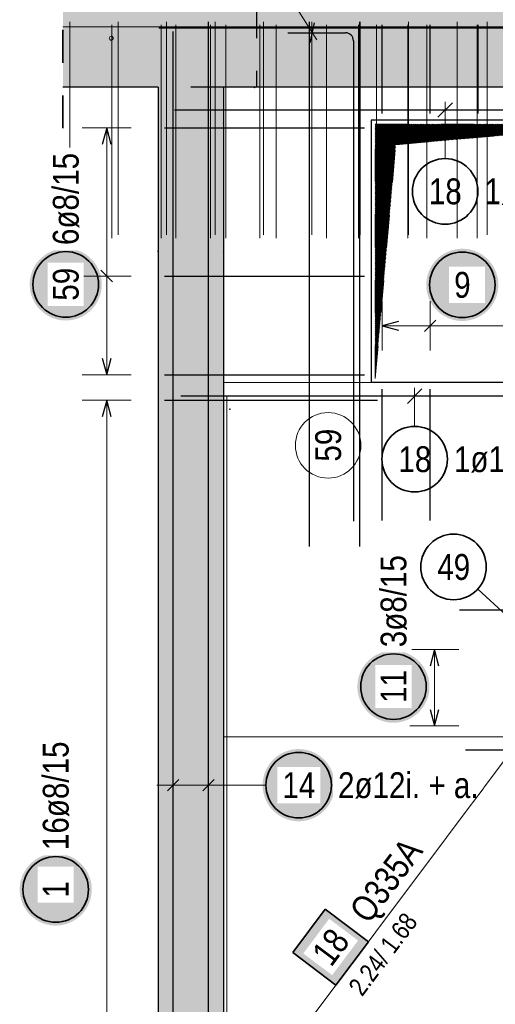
# Model space of a CAD drawing. Header units: millimetres. Extents: x -16 to 44.7, y 0 to 21.2.
# Tile 34 of 49: x 25.5 to 27, y 15.8 to 18.8. Entities that reach past the tile are written whole.
import ezdxf

# ---------------------------------------------------------------- set-up
doc = ezdxf.new("R2010")
doc.units = ezdxf.units.MM
doc.linetypes.add('HIDDEN', pattern=[0.375, 0.25, -0.125])
doc.layers.add('Achsen', color=7, linetype='Continuous', lineweight=20)
doc.layers.add('nplo Bewehrung', color=7, linetype='Continuous', lineweight=20)
doc.styles.add('Arial Narrow', font='ARIALN.TTF')

msp = doc.modelspace()

# ---------------------------------------------------------------- hatches: boundary and pattern name
at = {"lineweight": 13, "true_color": 0xd7ffd7}
for points in [[(28.33298, 18.591066), (28.33298, 18.841066), (25.670961, 18.841066), (25.670961, 18.591066)], [(26.161325, 15.411072), (26.161321, 18.591066), (25.961321, 18.591066), (25.961325, 15.411072)]]:
    msp.add_hatch(color=254, dxfattribs=at).paths.add_polyline_path(points)
at = {"lineweight": 13}
h = msp.add_hatch(dxfattribs=at)
h.set_pattern_fill('Mau', color=6, scale=0.01, angle=45, style=0, pattern_type=2)
h.set_pattern_definition([(45, (0, 0), (-0.00183847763, 0.00183847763), [])])
h.paths.add_polyline_path([(26.623824, 17.703566), (26.686324, 18.416066), (27.398824, 18.478566), (26.623824, 18.478566)])
at = {"lineweight": 25, "true_color": 0xffffff}
for points in [[(25.7896, 17.990279), (25.789532, 17.994118), (25.789332, 17.997953), (25.788997, 18.001777), (25.788529, 18.005588), (25.787928, 18.009381), (25.787196, 18.01315), (25.786332, 18.016891), (25.785338, 18.020599), (25.784216, 18.024271), (25.782966, 18.027902), (25.78159, 18.031486), (25.78009, 18.03502), (25.778467, 18.0385), (25.776724, 18.041921), (25.774862, 18.045279), (25.772885, 18.04857), (25.770794, 18.051791), (25.768591, 18.054936), (25.766281, 18.058002), (25.763864, 18.060986), (25.761345, 18.063884), (25.758727, 18.066692), (25.756012, 18.069407), (25.753204, 18.072025), (25.750306, 18.074544), (25.747322, 18.07696), (25.744256, 18.079271), (25.741111, 18.081473), (25.737891, 18.083565), (25.7346, 18.085542), (25.731241, 18.087404), (25.72782, 18.089147), (25.724341, 18.090769), (25.720806, 18.09227), (25.717222, 18.093645), (25.713591, 18.094896), (25.70992, 18.096018), (25.706211, 18.097012), (25.70247, 18.097876), (25.698701, 18.098608), (25.694909, 18.099209), (25.691098, 18.099677), (25.687273, 18.100011), (25.683438, 18.100212), (25.6796, 18.100279), (25.675761, 18.100212), (25.671926, 18.100011), (25.668101, 18.099677), (25.66429, 18.099209), (25.660498, 18.098608), (25.656729, 18.097876), (25.652988, 18.097012), (25.649279, 18.096018), (25.645608, 18.094896), (25.641977, 18.093645), (25.638393, 18.09227), (25.634858, 18.090769), (25.631379, 18.089147), (25.627958, 18.087404), (25.6246, 18.085542), (25.621308, 18.083565), (25.618088, 18.081473), (25.614943, 18.079271), (25.611877, 18.07696), (25.608893, 18.074544), (25.605995, 18.072025), (25.603187, 18.069407), (25.600472, 18.066692), (25.597854, 18.063884), (25.595335, 18.060986), (25.592918, 18.058002), (25.590608, 18.054936), (25.588405, 18.051791), (25.586314, 18.04857), (25.584337, 18.045279), (25.582475, 18.041921), (25.580732, 18.0385), (25.579109, 18.03502), (25.577609, 18.031486), (25.576233, 18.027902), (25.574983, 18.024271), (25.573861, 18.020599), (25.572867, 18.016891), (25.572003, 18.01315), (25.571271, 18.009381), (25.57067, 18.005588), (25.570202, 18.001777), (25.569867, 17.997953), (25.569667, 17.994118), (25.5696, 17.990279), (25.569667, 17.98644), (25.569867, 17.982606), (25.570202, 17.978781), (25.57067, 17.97497), (25.571271, 17.971178), (25.572003, 17.967409), (25.572867, 17.963668), (25.573861, 17.959959), (25.574983, 17.956287), (25.576233, 17.952657), (25.577609, 17.949073), (25.579109, 17.945538), (25.580732, 17.942058), (25.582475, 17.938637), (25.584337, 17.935279), (25.586314, 17.931988), (25.588405, 17.928768), (25.590608, 17.925623), (25.592918, 17.922557), (25.595335, 17.919573), (25.597854, 17.916675), (25.600472, 17.913867), (25.603187, 17.911152), (25.605995, 17.908533), (25.608893, 17.906014), (25.611877, 17.903598), (25.614943, 17.901287), (25.618088, 17.899085), (25.621308, 17.896994), (25.6246, 17.895017), (25.627958, 17.893155), (25.631379, 17.891412), (25.634858, 17.889789), (25.638393, 17.888289), (25.641977, 17.886913), (25.645608, 17.885663), (25.649279, 17.884541), (25.652988, 17.883547), (25.656729, 17.882683), (25.660498, 17.88195), (25.66429, 17.88135), (25.668101, 17.880882), (25.671926, 17.880547), (25.675761, 17.880346), (25.6796, 17.880279), (25.683438, 17.880346), (25.687273, 17.880547), (25.691098, 17.880882), (25.694909, 17.88135), (25.698701, 17.88195), (25.70247, 17.882683), (25.706211, 17.883547), (25.70992, 17.884541), (25.713591, 17.885663), (25.717222, 17.886913), (25.720806, 17.888289), (25.724341, 17.889789), (25.72782, 17.891412), (25.731241, 17.893155), (25.7346, 17.895017), (25.737891, 17.896994), (25.741111, 17.899085), (25.744256, 17.901287), (25.747322, 17.903598), (25.750306, 17.906014), (25.753204, 17.908533), (25.756012, 17.911152), (25.758727, 17.913867), (25.761345, 17.916675), (25.763864, 17.919573), (25.766281, 17.922557), (25.768591, 17.925623), (25.770794, 17.928768), (25.772885, 17.931988), (25.774862, 17.935279), (25.776724, 17.938637), (25.778467, 17.942058), (25.78009, 17.945538), (25.78159, 17.949073), (25.782966, 17.952657), (25.784216, 17.956287), (25.785338, 17.959959), (25.786332, 17.963668), (25.787196, 17.967409), (25.787928, 17.971178), (25.788529, 17.97497), (25.788997, 17.978781), (25.789332, 17.982606)], [(26.99973, 17.989004), (26.999663, 17.992843), (26.999462, 17.996677), (26.999127, 18.000502), (26.998659, 18.004313), (26.998059, 18.008105), (26.997326, 18.011874), (26.996462, 18.015615), (26.995469, 18.019324), (26.994346, 18.022996), (26.993096, 18.026626), (26.99172, 18.03021), (26.99022, 18.033745), (26.988597, 18.037224), (26.986854, 18.040646), (26.984993, 18.044004), (26.983015, 18.047295), (26.980924, 18.050515), (26.978722, 18.05366), (26.976411, 18.056726), (26.973995, 18.05971), (26.971476, 18.062608), (26.968857, 18.065416), (26.966142, 18.068131), (26.963334, 18.07075), (26.960437, 18.073269), (26.957453, 18.075685), (26.954386, 18.077996), (26.951241, 18.080198), (26.948021, 18.082289), (26.94473, 18.084266), (26.941372, 18.086128), (26.937951, 18.087871), (26.934471, 18.089494), (26.930937, 18.090994), (26.927352, 18.09237), (26.923722, 18.09362), (26.92005, 18.094742), (26.916341, 18.095736), (26.9126, 18.0966), (26.908831, 18.097333), (26.905039, 18.097933), (26.901228, 18.098401), (26.897403, 18.098736), (26.893569, 18.098937), (26.88973, 18.099004), (26.885891, 18.098937), (26.882057, 18.098736), (26.878232, 18.098401), (26.874421, 18.097933), (26.870629, 18.097333), (26.86686, 18.0966), (26.863118, 18.095736), (26.85941, 18.094742), (26.855738, 18.09362), (26.852108, 18.09237), (26.848523, 18.090994), (26.844989, 18.089494), (26.841509, 18.087871), (26.838088, 18.086128), (26.83473, 18.084266), (26.831439, 18.082289), (26.828219, 18.080198), (26.825074, 18.077996), (26.822007, 18.075685), (26.819023, 18.073269), (26.816126, 18.07075), (26.813317, 18.068131), (26.810603, 18.065416), (26.807984, 18.062608), (26.805465, 18.05971), (26.803049, 18.056726), (26.800738, 18.05366), (26.798536, 18.050515), (26.796445, 18.047295), (26.794467, 18.044004), (26.792606, 18.040646), (26.790863, 18.037224), (26.78924, 18.033745), (26.78774, 18.03021), (26.786364, 18.026626), (26.785114, 18.022996), (26.783991, 18.019324), (26.782997, 18.015615), (26.782134, 18.011874), (26.781401, 18.008105), (26.7808, 18.004313), (26.780332, 18.000502), (26.779998, 17.996677), (26.779797, 17.992843), (26.77973, 17.989004), (26.779797, 17.985165), (26.779998, 17.98133), (26.780332, 17.977506), (26.7808, 17.973695), (26.781401, 17.969902), (26.782134, 17.966133), (26.782997, 17.962392), (26.783991, 17.958684), (26.785114, 17.955012), (26.786364, 17.951381), (26.78774, 17.947797), (26.78924, 17.944263), (26.790863, 17.940783), (26.792606, 17.937362), (26.794467, 17.934004), (26.796445, 17.930713), (26.798536, 17.927492), (26.800738, 17.924347), (26.803049, 17.921281), (26.805465, 17.918297), (26.807984, 17.915399), (26.810603, 17.912591), (26.813317, 17.909876), (26.816126, 17.907258), (26.819023, 17.904739), (26.822007, 17.902322), (26.825074, 17.900012), (26.828219, 17.89781), (26.831439, 17.895718), (26.83473, 17.893741), (26.838088, 17.891879), (26.841509, 17.890136), (26.844989, 17.888514), (26.848523, 17.887013), (26.852108, 17.885637), (26.855738, 17.884387), (26.85941, 17.883265), (26.863118, 17.882271), (26.86686, 17.881407), (26.870629, 17.880675), (26.874421, 17.880074), (26.878232, 17.879606), (26.882057, 17.879272), (26.885891, 17.879071), (26.88973, 17.879004), (26.893569, 17.879071), (26.897403, 17.879272), (26.901228, 17.879606), (26.905039, 17.880074), (26.908831, 17.880675), (26.9126, 17.881407), (26.916341, 17.882271), (26.92005, 17.883265), (26.923722, 17.884387), (26.927352, 17.885637), (26.930937, 17.887013), (26.934471, 17.888514), (26.937951, 17.890136), (26.941372, 17.891879), (26.94473, 17.893741), (26.948021, 17.895718), (26.951241, 17.89781), (26.954386, 17.900012), (26.957453, 17.902322), (26.960437, 17.904739), (26.963334, 17.907258), (26.966142, 17.909876), (26.968857, 17.912591), (26.971476, 17.915399), (26.973995, 17.918297), (26.976411, 17.921281), (26.978722, 17.924347), (26.980924, 17.927492), (26.983015, 17.930713), (26.984993, 17.934004), (26.986854, 17.937362), (26.988597, 17.940783), (26.99022, 17.944263), (26.99172, 17.947797), (26.993096, 17.951381), (26.994346, 17.955012), (26.995469, 17.958684), (26.996462, 17.962392), (26.997326, 17.966133), (26.998059, 17.969902), (26.998659, 17.973695), (26.999127, 17.977506), (26.999462, 17.98133)], [(26.7896, 16.764285), (26.789532, 16.768124), (26.789332, 16.771958), (26.788997, 16.775783), (26.788529, 16.779594), (26.787928, 16.783386), (26.787196, 16.787155), (26.786332, 16.790897), (26.785338, 16.794605), (26.784216, 16.798277), (26.782966, 16.801907), (26.78159, 16.805492), (26.78009, 16.809026), (26.778467, 16.812506), (26.776724, 16.815927), (26.774862, 16.819285), (26.772885, 16.822576), (26.770794, 16.825796), (26.768591, 16.828941), (26.766281, 16.832008), (26.763864, 16.834992), (26.761345, 16.837889), (26.758727, 16.840698), (26.756012, 16.843412), (26.753204, 16.846031), (26.750306, 16.84855), (26.747322, 16.850966), (26.744256, 16.853277), (26.741111, 16.855479), (26.737891, 16.85757), (26.7346, 16.859548), (26.731241, 16.861409), (26.72782, 16.863152), (26.724341, 16.864775), (26.720806, 16.866275), (26.717222, 16.867651), (26.713591, 16.868901), (26.70992, 16.870024), (26.706211, 16.871018), (26.70247, 16.871881), (26.698701, 16.872614), (26.694909, 16.873215), (26.691098, 16.873683), (26.687273, 16.874017), (26.683438, 16.874218), (26.6796, 16.874285), (26.675761, 16.874218), (26.671926, 16.874017), (26.668101, 16.873683), (26.66429, 16.873215), (26.660498, 16.872614), (26.656729, 16.871881), (26.652988, 16.871018), (26.649279, 16.870024), (26.645608, 16.868901), (26.641977, 16.867651), (26.638393, 16.866275), (26.634858, 16.864775), (26.631379, 16.863152), (26.627958, 16.861409), (26.6246, 16.859548), (26.621308, 16.85757), (26.618088, 16.855479), (26.614943, 16.853277), (26.611877, 16.850966), (26.608893, 16.84855), (26.605995, 16.846031), (26.603187, 16.843412), (26.600472, 16.840698), (26.597854, 16.837889), (26.595335, 16.834992), (26.592918, 16.832008), (26.590608, 16.828941), (26.588405, 16.825796), (26.586314, 16.822576), (26.584337, 16.819285), (26.582475, 16.815927), (26.580732, 16.812506), (26.579109, 16.809026), (26.577609, 16.805492), (26.576233, 16.801907), (26.574983, 16.798277), (26.573861, 16.794605), (26.572867, 16.790897), (26.572003, 16.787155), (26.571271, 16.783386), (26.57067, 16.779594), (26.570202, 16.775783), (26.569867, 16.771958), (26.569667, 16.768124), (26.5696, 16.764285), (26.569667, 16.760446), (26.569867, 16.756612), (26.570202, 16.752787), (26.57067, 16.748976), (26.571271, 16.745184), (26.572003, 16.741415), (26.572867, 16.737674), (26.573861, 16.733965), (26.574983, 16.730293), (26.576233, 16.726663), (26.577609, 16.723078), (26.579109, 16.719544), (26.580732, 16.716064), (26.582475, 16.712643), (26.584337, 16.709285), (26.586314, 16.705994), (26.588405, 16.702774), (26.590608, 16.699629), (26.592918, 16.696562), (26.595335, 16.693578), (26.597854, 16.690681), (26.600472, 16.687873), (26.603187, 16.685158), (26.605995, 16.682539), (26.608893, 16.68002), (26.611877, 16.677604), (26.614943, 16.675293), (26.618088, 16.673091), (26.621308, 16.671), (26.6246, 16.669022), (26.627958, 16.667161), (26.631379, 16.665418), (26.634858, 16.663795), (26.638393, 16.662295), (26.641977, 16.660919), (26.645608, 16.659669), (26.649279, 16.658546), (26.652988, 16.657553), (26.656729, 16.656689), (26.660498, 16.655956), (26.66429, 16.655356), (26.668101, 16.654888), (26.671926, 16.654553), (26.675761, 16.654352), (26.6796, 16.654285), (26.683438, 16.654352), (26.687273, 16.654553), (26.691098, 16.654888), (26.694909, 16.655356), (26.698701, 16.655956), (26.70247, 16.656689), (26.706211, 16.657553), (26.70992, 16.658546), (26.713591, 16.659669), (26.717222, 16.660919), (26.720806, 16.662295), (26.724341, 16.663795), (26.72782, 16.665418), (26.731241, 16.667161), (26.7346, 16.669022), (26.737891, 16.671), (26.741111, 16.673091), (26.744256, 16.675293), (26.747322, 16.677604), (26.750306, 16.68002), (26.753204, 16.682539), (26.756012, 16.685158), (26.758727, 16.687873), (26.761345, 16.690681), (26.763864, 16.693578), (26.766281, 16.696562), (26.768591, 16.699629), (26.770794, 16.702774), (26.772885, 16.705994), (26.774862, 16.709285), (26.776724, 16.712643), (26.778467, 16.716064), (26.78009, 16.719544), (26.78159, 16.723078), (26.782966, 16.726663), (26.784216, 16.730293), (26.785338, 16.733965), (26.786332, 16.737674), (26.787196, 16.741415), (26.787928, 16.745184), (26.788529, 16.748976), (26.788997, 16.752787), (26.789332, 16.756612)], [(26.500456, 16.464004), (26.500389, 16.467843), (26.500188, 16.471677), (26.499854, 16.475502), (26.499386, 16.479313), (26.498785, 16.483105), (26.498052, 16.486874), (26.497189, 16.490615), (26.496195, 16.494324), (26.495072, 16.497996), (26.493822, 16.501626), (26.492446, 16.50521), (26.490946, 16.508745), (26.489324, 16.512224), (26.48758, 16.515646), (26.485719, 16.519004), (26.483742, 16.522295), (26.48165, 16.525515), (26.479448, 16.52866), (26.477137, 16.531726), (26.474721, 16.53471), (26.472202, 16.537608), (26.469584, 16.540416), (26.466869, 16.543131), (26.464061, 16.54575), (26.461163, 16.548269), (26.458179, 16.550685), (26.455113, 16.552996), (26.451967, 16.555198), (26.448747, 16.557289), (26.445456, 16.559266), (26.442098, 16.561128), (26.438677, 16.562871), (26.435197, 16.564494), (26.431663, 16.565994), (26.428078, 16.56737), (26.424448, 16.56862), (26.420776, 16.569742), (26.417068, 16.570736), (26.413327, 16.5716), (26.409558, 16.572333), (26.405765, 16.572933), (26.401954, 16.573401), (26.398129, 16.573736), (26.394295, 16.573937), (26.390456, 16.574004), (26.386617, 16.573937), (26.382783, 16.573736), (26.378958, 16.573401), (26.375147, 16.572933), (26.371355, 16.572333), (26.367586, 16.5716), (26.363845, 16.570736), (26.360136, 16.569742), (26.356464, 16.56862), (26.352834, 16.56737), (26.34925, 16.565994), (26.345715, 16.564494), (26.342235, 16.562871), (26.338814, 16.561128), (26.335456, 16.559266), (26.332165, 16.557289), (26.328945, 16.555198), (26.3258, 16.552996), (26.322733, 16.550685), (26.31975, 16.548269), (26.316852, 16.54575), (26.314044, 16.543131), (26.311329, 16.540416), (26.30871, 16.537608), (26.306191, 16.53471), (26.303775, 16.531726), (26.301464, 16.52866), (26.299262, 16.525515), (26.297171, 16.522295), (26.295193, 16.519004), (26.293332, 16.515646), (26.291589, 16.512224), (26.289966, 16.508745), (26.288466, 16.50521), (26.28709, 16.501626), (26.28584, 16.497996), (26.284717, 16.494324), (26.283724, 16.490615), (26.28286, 16.486874), (26.282127, 16.483105), (26.281527, 16.479313), (26.281059, 16.475502), (26.280724, 16.471677), (26.280523, 16.467843), (26.280456, 16.464004), (26.280523, 16.460165), (26.280724, 16.45633), (26.281059, 16.452506), (26.281527, 16.448695), (26.282127, 16.444902), (26.28286, 16.441133), (26.283724, 16.437392), (26.284717, 16.433684), (26.28584, 16.430012), (26.28709, 16.426381), (26.288466, 16.422797), (26.289966, 16.419263), (26.291589, 16.415783), (26.293332, 16.412362), (26.295193, 16.409004), (26.297171, 16.405713), (26.299262, 16.402492), (26.301464, 16.399347), (26.303775, 16.396281), (26.306191, 16.393297), (26.30871, 16.390399), (26.311329, 16.387591), (26.314044, 16.384876), (26.316852, 16.382258), (26.31975, 16.379739), (26.322733, 16.377322), (26.3258, 16.375012), (26.328945, 16.37281), (26.332165, 16.370718), (26.335456, 16.368741), (26.338814, 16.366879), (26.342235, 16.365136), (26.345715, 16.363514), (26.34925, 16.362013), (26.352834, 16.360637), (26.356464, 16.359387), (26.360136, 16.358265), (26.363845, 16.357271), (26.367586, 16.356407), (26.371355, 16.355675), (26.375147, 16.355074), (26.378958, 16.354606), (26.382783, 16.354272), (26.386617, 16.354071), (26.390456, 16.354004), (26.394295, 16.354071), (26.398129, 16.354272), (26.401954, 16.354606), (26.405765, 16.355074), (26.409558, 16.355675), (26.413327, 16.356407), (26.417068, 16.357271), (26.420776, 16.358265), (26.424448, 16.359387), (26.428078, 16.360637), (26.431663, 16.362013), (26.435197, 16.363514), (26.438677, 16.365136), (26.442098, 16.366879), (26.445456, 16.368741), (26.448747, 16.370718), (26.451967, 16.37281), (26.455113, 16.375012), (26.458179, 16.377322), (26.461163, 16.379739), (26.464061, 16.382258), (26.466869, 16.384876), (26.469584, 16.387591), (26.472202, 16.390399), (26.474721, 16.393297), (26.477137, 16.396281), (26.479448, 16.399347), (26.48165, 16.402492), (26.483742, 16.405713), (26.485719, 16.409004), (26.48758, 16.412362), (26.489324, 16.415783), (26.490946, 16.419263), (26.492446, 16.422797), (26.493822, 16.426381), (26.495072, 16.430012), (26.496195, 16.433684), (26.497189, 16.437392), (26.498052, 16.441133), (26.498785, 16.444902), (26.499386, 16.448695), (26.499854, 16.452506), (26.500188, 16.45633)], [(25.758989, 16.146055), (25.758922, 16.149894), (25.758721, 16.153728), (25.758387, 16.157553), (25.757919, 16.161364), (25.757318, 16.165156), (25.756586, 16.168925), (25.755722, 16.172666), (25.754728, 16.176375), (25.753605, 16.180047), (25.752355, 16.183677), (25.75098, 16.187262), (25.749479, 16.190796), (25.747857, 16.194276), (25.746114, 16.197697), (25.744252, 16.201055), (25.742275, 16.204346), (25.740183, 16.207566), (25.737981, 16.210711), (25.73567, 16.213778), (25.733254, 16.216762), (25.730735, 16.219659), (25.728117, 16.222467), (25.725402, 16.225182), (25.722594, 16.227801), (25.719696, 16.23032), (25.716712, 16.232736), (25.713646, 16.235047), (25.7105, 16.237249), (25.70728, 16.23934), (25.703989, 16.241318), (25.700631, 16.243179), (25.69721, 16.244922), (25.69373, 16.246545), (25.690196, 16.248045), (25.686611, 16.249421), (25.682981, 16.250671), (25.679309, 16.251794), (25.675601, 16.252788), (25.67186, 16.253651), (25.668091, 16.254384), (25.664298, 16.254984), (25.660487, 16.255452), (25.656662, 16.255787), (25.652828, 16.255988), (25.648989, 16.256055), (25.64515, 16.255988), (25.641316, 16.255787), (25.637491, 16.255452), (25.63368, 16.254984), (25.629888, 16.254384), (25.626119, 16.253651), (25.622378, 16.252788), (25.618669, 16.251794), (25.614997, 16.250671), (25.611367, 16.249421), (25.607783, 16.248045), (25.604248, 16.246545), (25.600768, 16.244922), (25.597347, 16.243179), (25.593989, 16.241318), (25.590698, 16.23934), (25.587478, 16.237249), (25.584333, 16.235047), (25.581267, 16.232736), (25.578283, 16.23032), (25.575385, 16.227801), (25.572577, 16.225182), (25.569862, 16.222467), (25.567243, 16.219659), (25.564724, 16.216762), (25.562308, 16.213778), (25.559997, 16.210711), (25.557795, 16.207566), (25.555704, 16.204346), (25.553726, 16.201055), (25.551865, 16.197697), (25.550122, 16.194276), (25.548499, 16.190796), (25.546999, 16.187262), (25.545623, 16.183677), (25.544373, 16.180047), (25.54325, 16.176375), (25.542257, 16.172666), (25.541393, 16.168925), (25.54066, 16.165156), (25.54006, 16.161364), (25.539592, 16.157553), (25.539257, 16.153728), (25.539056, 16.149894), (25.538989, 16.146055), (25.539056, 16.142216), (25.539257, 16.138382), (25.539592, 16.134557), (25.54006, 16.130746), (25.54066, 16.126954), (25.541393, 16.123185), (25.542257, 16.119444), (25.54325, 16.115735), (25.544373, 16.112063), (25.545623, 16.108433), (25.546999, 16.104848), (25.548499, 16.101314), (25.550122, 16.097834), (25.551865, 16.094413), (25.553726, 16.091055), (25.555704, 16.087764), (25.557795, 16.084544), (25.559997, 16.081399), (25.562308, 16.078332), (25.564724, 16.075348), (25.567243, 16.072451), (25.569862, 16.069643), (25.572577, 16.066928), (25.575385, 16.064309), (25.578283, 16.06179), (25.581267, 16.059374), (25.584333, 16.057063), (25.587478, 16.054861), (25.590698, 16.05277), (25.593989, 16.050792), (25.597347, 16.048931), (25.600768, 16.047188), (25.604248, 16.045565), (25.607783, 16.044065), (25.611367, 16.042689), (25.614997, 16.041439), (25.618669, 16.040316), (25.622378, 16.039322), (25.626119, 16.038459), (25.629888, 16.037726), (25.63368, 16.037125), (25.637491, 16.036658), (25.641316, 16.036323), (25.64515, 16.036122), (25.648989, 16.036055), (25.652828, 16.036122), (25.656662, 16.036323), (25.660487, 16.036658), (25.664298, 16.037125), (25.668091, 16.037726), (25.67186, 16.038459), (25.675601, 16.039322), (25.679309, 16.040316), (25.682981, 16.041439), (25.686611, 16.042689), (25.690196, 16.044065), (25.69373, 16.045565), (25.69721, 16.047188), (25.700631, 16.048931), (25.703989, 16.050792), (25.70728, 16.05277), (25.7105, 16.054861), (25.713646, 16.057063), (25.716712, 16.059374), (25.719696, 16.06179), (25.722594, 16.064309), (25.725402, 16.066928), (25.728117, 16.069643), (25.730735, 16.072451), (25.733254, 16.075348), (25.73567, 16.078332), (25.737981, 16.081399), (25.740183, 16.084544), (25.742275, 16.087764), (25.744252, 16.091055), (25.746114, 16.094413), (25.747857, 16.097834), (25.749479, 16.101314), (25.75098, 16.104848), (25.752355, 16.108433), (25.753605, 16.112063), (25.754728, 16.115735), (25.755722, 16.119444), (25.756586, 16.123185), (25.757318, 16.126954), (25.757919, 16.130746), (25.758387, 16.134557), (25.758721, 16.138382)]]:
    msp.add_hatch(color=7, dxfattribs=at).paths.add_polyline_path(points)
at = {"lineweight": 18, "true_color": 0xffffff}
msp.add_hatch(color=7, dxfattribs=at).paths.add_polyline_path([(26.471168, 16.085863), (26.372168, 15.953863), (26.504168, 15.854863), (26.603168, 15.986863)])

# ---------------------------------------------------------------- linework, layer by layer
at = {"color": 2, "linetype": 'HIDDEN', "lineweight": 35, "ltscale": 0.25}
msp.add_line((25.670961, 18.966066), (25.670961, 18.466066), dxfattribs=at)
at = {"color": 3, "linetype": 'HIDDEN', "lineweight": 25, "ltscale": 0.25}
for p, q in [((26.261321, 18.841066), (26.261321, 18.591066)), ((26.161321, 18.591066), (25.961321, 18.591066))]:
    msp.add_line(p, q, dxfattribs=at)
at = {"color": 5, "linetype": 'Continuous', "lineweight": 18}
for p, q in [((26.376853, 18.844169), (26.445838, 18.736067)), ((26.837416, 18.373901), (26.837416, 18.546668)), ((25.8796, 18.467066), (25.7296, 18.467066)), ((25.8046, 18.467066), (25.8046, 17.715067)), ((25.8796, 18.015867), (25.7296, 18.015867)), ((26.645324, 17.939004), (26.645324, 17.789004)), ((26.791724, 17.939004), (26.791724, 17.789004)), ((26.645324, 17.864004), (27.377323, 17.864004)), ((25.7296, 17.715067), (25.8796, 17.715067)), ((26.744321, 17.557641), (26.744321, 17.674661)), ((25.8796, 17.637066), (25.7296, 17.637066)), ((25.8046, 17.637066), (25.8046, 15.465074)), ((26.8796, 16.877072), (26.7296, 16.877072)), ((26.8046, 16.877072), (26.8046, 16.645073)), ((26.7296, 16.645073), (26.8796, 16.645073)), ((26.007325, 16.539004), (26.007325, 16.389004)), ((26.115325, 16.539004), (26.115325, 16.389004)), ((25.957325, 16.464004), (26.165325, 16.464004)), ((26.290456, 16.464004), (26.165325, 16.464004))]:
    msp.add_line(p, q, dxfattribs=at)
at = {"color": 3, "linetype": 'Continuous', "lineweight": 25}
for p, q in [((26.115325, 17.191066), (26.115325, 18.791066)), ((26.423324, 17.191066), (26.423324, 18.791066)), ((26.425649, 18.726627), (26.43913, 18.787656)), ((26.577323, 17.191066), (26.577323, 18.791066)), ((28.063809, 18.771066), (25.963809, 18.771066)), ((26.007325, 15.411072), (26.007325, 18.761072)), ((26.115325, 15.411072), (26.115325, 18.761072)), ((26.357389, 18.757142), (26.533389, 18.757142)), ((26.645324, 18.511066), (26.645324, 18.781066)), ((26.791724, 18.511066), (26.791724, 18.781066)), ((26.938124, 18.511066), (26.938124, 18.781066)), ((26.557389, 18.733142), (26.557389, 17.269142)), ((25.961321, 18.591066), (25.670961, 18.591066)), ((25.961325, 18.591066), (25.961325, 15.411072)), ((27.861324, 18.591066), (26.161321, 18.591066)), ((26.161325, 18.591066), (26.161325, 15.411072)), ((28.011324, 18.521668), (26.011325, 18.521668)), ((26.859513, 18.543765), (26.815319, 18.499571)), ((26.611324, 18.491066), (26.611324, 17.691066)), ((27.411324, 18.491066), (26.611324, 18.491066)), ((25.8046, 18.467066), (25.791202, 18.417066)), ((25.817997, 18.417066), (25.8046, 18.467066)), ((25.981321, 18.467066), (26.591324, 18.467066)), ((25.822277, 17.998189), (25.786922, 18.033544)), ((25.981321, 18.015867), (26.591324, 18.015867)), ((26.695324, 17.877401), (26.645324, 17.864004)), ((26.645324, 17.864004), (26.695324, 17.850606)), ((26.809401, 17.881681), (26.774046, 17.846326)), ((25.791202, 17.765067), (25.8046, 17.715067)), ((25.8046, 17.715067), (25.817997, 17.765067)), ((25.981321, 17.715067), (26.591324, 17.715067)), ((27.411324, 17.691066), (26.611324, 17.691066)), ((28.030434, 17.649661), (26.030435, 17.649661)), ((26.645324, 17.271066), (26.645324, 17.671066)), ((26.766418, 17.671758), (26.722224, 17.627564)), ((26.791724, 17.271066), (26.791724, 17.671066)), ((25.8046, 17.637066), (25.791202, 17.587066)), ((25.817997, 17.587066), (25.8046, 17.637066)), ((25.981325, 17.637066), (26.631325, 17.637066)), ((26.8046, 16.877072), (26.791202, 16.827072)), ((26.817997, 16.827072), (26.8046, 16.877072)), ((26.791202, 16.695073), (26.8046, 16.645073)), ((26.8046, 16.645073), (26.817997, 16.695073)), ((26.025002, 16.481681), (25.989647, 16.446326)), ((26.133002, 16.481681), (26.097647, 16.446326))]:
    msp.add_line(p, q, dxfattribs=at)
at = {"color": 6, "linetype": 'HIDDEN', "lineweight": 13, "ltscale": 0.25}
for p, q in [((26.623824, 17.703566), (26.623824, 18.478566)), ((26.623824, 18.478566), (27.398824, 18.478566)), ((26.686324, 18.416066), (27.398824, 18.478566)), ((26.623824, 17.703566), (26.686324, 18.416066))]:
    msp.add_line(p, q, dxfattribs=at)
at = {"color": 9, "linetype": 'Continuous', "lineweight": 0}
for p, q in [((26.611324, 17.691066), (26.161325, 17.691066)), ((27.411324, 16.611072), (26.161325, 16.611072))]:
    msp.add_line(p, q, dxfattribs=at)
at = {"color": 7, "linetype": 'Continuous', "lineweight": 18}
for p, q in [((27.851323, 17.651065), (26.171327, 17.651065)), ((26.171327, 17.651065), (26.171327, 15.411075))]:
    msp.add_line(p, q, dxfattribs=at)
at = {"color": 2, "linetype": 'Continuous', "lineweight": 35}
for p, q in [((26.471168, 16.085863), (26.372168, 15.953863)), ((26.603168, 15.986863), (26.471168, 16.085863)), ((26.504168, 15.854863), (26.603168, 15.986863)), ((26.372168, 15.953863), (26.504168, 15.854863))]:
    msp.add_line(p, q, dxfattribs=at)
at = {"color": 9, "linetype": 'Continuous', "lineweight": 0}
for centre in [(26.255402, 18.591066), (26.161325, 18.481668), (25.961325, 18.091066), (26.161325, 18.091066), (26.180435, 17.609661)]:
    msp.add_circle(centre, 0.00111, dxfattribs=at)
at = {"color": 2, "linetype": 'Continuous', "lineweight": 35}
for centre in [(26.837416, 18.273901), (25.6796, 17.990279), (26.88973, 17.989004), (26.744321, 17.457641), (26.6796, 16.764285), (26.390456, 16.464004), (25.648989, 16.146055)]:
    msp.add_circle(centre, 0.1, dxfattribs=at)
at = {"color": 3, "linetype": 'Continuous', "lineweight": 25}
msp.add_arc((26.533389, 18.733142), 0.024, 0, 90, dxfattribs=at)
at = {"layer": 'Achsen', "color": 5, "linetype": 'Continuous', "lineweight": 18}
msp.add_line((26.936775, 17.061567), (27.024933, 16.980842), dxfattribs=at)
at = {"layer": 'Achsen', "color": 3, "linetype": 'Continuous', "lineweight": 25}
for p, q in [((27.957495, 16.997715), (26.881495, 16.997727)), ((27.975211, 16.570637), (26.899212, 16.570626))]:
    msp.add_line(p, q, dxfattribs=at)
at = {"layer": 'Achsen', "color": 2, "linetype": 'Continuous', "lineweight": 35}
msp.add_circle((26.863023, 17.129099), 0.1, dxfattribs=at)
at = {"layer": 'nplo Bewehrung', "color": 9, "linetype": 'Continuous', "lineweight": 0}
for p, q in [((25.692132, 18.141066), (25.692132, 18.791066)), ((25.839813, 18.141066), (25.839813, 18.791066)), ((25.987494, 18.141066), (25.987494, 18.791066)), ((26.135175, 18.141066), (26.135175, 18.791066)), ((26.282856, 18.141066), (26.282856, 18.791066)), ((26.430537, 18.141066), (26.430537, 18.791066)), ((26.578217, 18.141066), (26.578217, 18.791066)), ((26.725898, 18.141066), (26.725898, 18.791066)), ((26.873579, 18.141066), (26.873579, 18.791066)), ((26.965321, 18.141066), (26.965321, 18.791066)), ((25.670961, 18.775567), (28.33298, 18.775567)), ((25.82054, 18.131066), (25.82054, 18.781066)), ((25.971062, 18.131066), (25.971062, 18.781066)), ((26.015325, 18.131066), (26.015325, 18.781066)), ((26.121583, 18.131066), (26.121583, 18.781066)), ((26.168555, 18.131066), (26.168555, 18.781066)), ((26.272105, 18.131066), (26.272105, 18.781066)), ((26.321786, 18.131066), (26.321786, 18.781066)), ((26.422626, 18.131066), (26.422626, 18.781066)), ((26.475016, 18.131066), (26.475016, 18.781066)), ((26.573148, 18.131066), (26.573148, 18.781066)), ((26.628247, 18.131066), (26.628247, 18.781066)), ((26.72367, 18.131066), (26.72367, 18.781066)), ((26.781478, 18.131066), (26.781478, 18.781066)), ((26.874191, 18.131066), (26.874191, 18.781066)), ((26.934708, 18.131066), (26.934708, 18.781066))]:
    msp.add_line(p, q, dxfattribs=at)
for centre, radius in [((25.818424, 18.740679), 0.006), ((25.818424, 18.740679), 0.006), ((26.480339, 17.499742), 0.1)]:
    msp.add_circle(centre, radius, dxfattribs=at)

# ---------------------------------------------------------------- texts
at = {"color": 2, "lineweight": 35, "char_height": 0.07875, "attachment_point": 1, "line_spacing_factor": 0.9, "style": 'Arial Narrow'}
for s, insert in [('18', (26.787803, 18.313276)), ('1ø12i. + a.', (26.957416, 18.313276)), ('18', (26.694708, 17.497016)), ('1ø12i. + a.', (26.864321, 17.497016))]:
    msp.add_mtext(s, dxfattribs=dict(at, insert=insert))
at = {"color": 2, "lineweight": 35, "insert": (25.609614, 16.266055), "char_height": 0.07875, "attachment_point": 1, "rotation": 90, "line_spacing_factor": 0.9, "style": 'Arial Narrow', "bg_fill": 3, "box_fill_scale": 1.2, "bg_fill_color": 256, "bg_fill_true_color": 13158600, "bg_fill_transparency": 0}
msp.add_mtext('16ø8/15', dxfattribs=at)
at = {"layer": 'Achsen', "color": 2, "lineweight": 35, "insert": (26.81341, 17.168474), "char_height": 0.07875, "attachment_point": 1, "line_spacing_factor": 0.9, "style": 'Arial Narrow'}
msp.add_mtext('49', dxfattribs=at)
at = {"layer": 'nplo Bewehrung', "color": 9, "lineweight": 0, "insert": (26.440964, 17.450129), "char_height": 0.07875, "attachment_point": 1, "rotation": 90, "line_spacing_factor": 0.9, "style": 'Arial Narrow'}
msp.add_mtext('59', dxfattribs=at)

# ---------------------------------------------------------------- next in the draw order: texts
at = {"color": 2, "lineweight": 35, "char_height": 0.07875, "attachment_point": 1, "rotation": 90, "line_spacing_factor": 0.9, "style": 'Arial Narrow', "bg_fill": 3, "box_fill_scale": 1.2, "bg_fill_color": 256, "bg_fill_true_color": 13158600, "bg_fill_transparency": 0}
for s, insert in [('6ø8/15', (25.640225, 18.110279)), ('59', (25.640225, 17.940667)), ('1', (25.609614, 16.121249))]:
    msp.add_mtext(s, dxfattribs=dict(at, insert=insert))
at = {"color": 2, "lineweight": 35, "char_height": 0.07875, "attachment_point": 1, "line_spacing_factor": 0.9, "style": 'Arial Narrow', "bg_fill": 3, "box_fill_scale": 1.2, "bg_fill_color": 256, "bg_fill_true_color": 13158600, "bg_fill_transparency": 0}
for s, insert in [('9', (26.864924, 18.028379)), ('2ø12i. + a.', (26.510456, 16.503379)), ('14', (26.340844, 16.503379))]:
    msp.add_mtext(s, dxfattribs=dict(at, insert=insert))

# ---------------------------------------------------------------- next in the draw order: linework, layer by layer
at = {"color": 7, "linetype": 'Continuous', "lineweight": 18}
msp.add_line((27.851323, 17.651065), (26.171327, 15.411075), dxfattribs=at)

# ---------------------------------------------------------------- next in the draw order: texts
at = {"color": 2, "lineweight": 35, "char_height": 0.07875, "attachment_point": 1, "line_spacing_factor": 0.9, "style": 'Arial Narrow', "bg_fill": 3, "box_fill_scale": 1.2, "bg_fill_color": 256, "bg_fill_true_color": 13158600, "bg_fill_transparency": 0}
for s, insert, rotation in [('3ø8/15', (26.640225, 16.884285), 90), ('11', (26.640225, 16.714673), 90), ('18', (26.426401, 15.954298), 53.130047)]:
    msp.add_mtext(s, dxfattribs=dict(at, insert=insert, rotation=rotation))

# ---------------------------------------------------------------- next in the draw order: texts
at = {"color": 2, "lineweight": 35, "insert": (26.540918, 16.085113), "char_height": 0.07875, "attachment_point": 1, "rotation": 53.130047, "line_spacing_factor": 0.9, "style": 'Arial Narrow', "bg_fill": 3, "box_fill_scale": 1.2, "bg_fill_color": 256, "bg_fill_true_color": 13158600, "bg_fill_transparency": 0}
msp.add_mtext('Q335A', dxfattribs=at)

# ---------------------------------------------------------------- next in the draw order: texts
at = {"color": 2, "lineweight": 35, "insert": (26.528168, 15.836863), "char_height": 0.05625, "attachment_point": 1, "rotation": 53.130047, "line_spacing_factor": 0.9, "style": 'Arial Narrow', "bg_fill": 3, "box_fill_scale": 1.2, "bg_fill_color": 256, "bg_fill_true_color": 13158600, "bg_fill_transparency": 0}
msp.add_mtext(' 2.24/ 1.68', dxfattribs=at)

doc.saveas('drawing.dxf')
